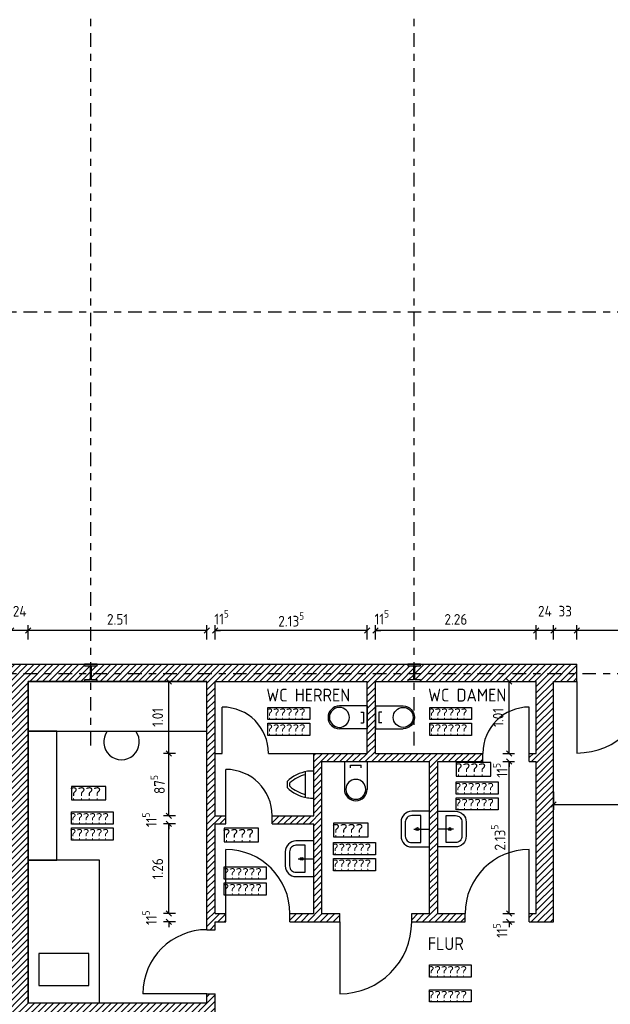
# Model space of a CAD drawing. Header units: metres. Extents: x 0 to 65.5, y 0 to 40.4.
# Tile 9 of 13: x 26.5 to 34.8, y 11.9 to 25.7. Entities that reach past the tile are written whole.
import ezdxf

# ---------------------------------------------------------------- set-up
doc = ezdxf.new("R2010")
doc.units = ezdxf.units.M
doc.header["$LTSCALE"] = 0.015
doc.header["$PDMODE"] = 35
doc.linetypes.add('STRICHPUNKT', pattern=[25.4, 12.7, -6.35, 0, -6.35])
for name, color, linetype in [('ACHSEN', 8, 'STRICHPUNKT'), ('BEM', 7, 'Continuous'), ('MOEBEL', 30, 'Continuous'), ('SANITAER', 5, 'Continuous'), ('SCHRAFFUR', 8, 'Continuous'), ('TEXT', 7, 'Continuous'), ('TUEREN', 35, 'Continuous'), ('UNKLAR', 1, 'Continuous'), ('WAND', 62, 'Continuous')]:
    doc.layers.add(name, color=color, linetype=linetype)
doc.styles.add('ISOCP', font='isocp.shx', dxfattribs={"height": 0.15})
doc.dimstyles.new('METER_2S', dxfattribs={"dimtxt": 0.24, "dimasz": 0.12, "dimexe": 0.12, "dimexo": 0.12, "dimgap": 0.08, "dimtad": 1, "dimdec": 0, "dimlfac": 100, "dimzin": 5, "dimdsep": 46, "dimtxsty": 'ISOCP', "dimblk1": 'OBLIQUE', "dimblk2": 'OBLIQUE', "dimsah": 1, "dimcen": 0, "dimclrd": 256, "dimclre": 256, "dimclrt": 256, "dimadec": 0, "dimazin": 0, "dimtfac": 1, "dimtdec": 0, "dimtofl": 0, "dimtmove": 2, "dimatfit": 3, "dimldrblk": 'DOT', "dimfxl": 0, "dimtolj": 1, "dimtzin": 0, "dimlwd": -1, "dimlwe": -1, "dimarcsym": 0})

# ---------------------------------------------------------------- blocks, each defined once
blk = doc.blocks.new('_OBLIQUE')
at = {"color": 0, "linetype": 'ByBlock'}
blk.add_line((-0.5, -0.5), (0.5, 0.5), dxfattribs=at)
blk = doc.blocks.new('*D78')
at = {"layer": 'BEM'}
for p, q in [((28.648, 13.148), (28.476, 13.148)), ((28.551, 13.148), (28.551, 13.223)), ((28.648, 13.033), (28.476, 13.033)), ((28.551, 13.033), (28.551, 12.958))]:
    blk.add_line(p, q, dxfattribs=at)
at = {"layer": 'DEFPOINTS', "color": 0}
for p in [(28.551, 13.148), (28.723, 13.148), (28.723, 13.033)]:
    blk.add_point(p, dxfattribs=at)
at = {"layer": 'BEM', "xscale": 0.075, "yscale": 0.075, "zscale": 0.075}
for p, rotation in [((28.551, 13.148), 270), ((28.551, 13.033), 90)]:
    blk.add_blockref('_OBLIQUE', p, dxfattribs=dict(at, rotation=rotation))
at = {"layer": 'BEM', "insert": (28.281, 13.09), "char_height": 0.15, "attachment_point": 5, "rotation": 90, "style": 'ISOCP'}
blk.add_mtext('\\A1;11\\H0.7X;\\S5^ ;', dxfattribs=at)
blk = doc.blocks.new('_Dot')
at = {"color": 0, "linetype": 'ByBlock', "lineweight": -2}
blk.add_line((-0.5, 0), (-1, 0), dxfattribs=at)
at = {"color": 0, "linetype": 'ByBlock', "const_width": 0.5}
blk.add_lwpolyline([(-0.25, 0, 1), (0.25, 0, 1)], format="xyb", close=True, dxfattribs=at)
blk = doc.blocks.new('*D79')
at = {"layer": 'BEM'}
for p, q in [((28.648, 14.408), (28.476, 14.408)), ((28.551, 13.148), (28.551, 14.408)), ((28.648, 13.148), (28.476, 13.148))]:
    blk.add_line(p, q, dxfattribs=at)
at = {"layer": 'DEFPOINTS', "color": 0}
for p in [(28.551, 14.408), (28.723, 14.408), (28.723, 13.148)]:
    blk.add_point(p, dxfattribs=at)
at = {"layer": 'BEM', "xscale": 0.075, "yscale": 0.075, "zscale": 0.075}
for p, rotation in [((28.551, 14.408), 90), ((28.551, 13.148), 270)]:
    blk.add_blockref('_OBLIQUE', p, dxfattribs=dict(at, rotation=rotation))
at = {"layer": 'BEM', "insert": (28.396, 13.778), "char_height": 0.15, "attachment_point": 5, "rotation": 90, "style": 'ISOCP'}
blk.add_mtext('\\A1;1.26', dxfattribs=at)
blk = doc.blocks.new('*D80')
at = {"layer": 'BEM'}
for p, q in [((28.648, 14.523), (28.476, 14.523)), ((28.551, 14.523), (28.551, 14.598)), ((28.648, 14.408), (28.476, 14.408)), ((28.551, 14.408), (28.551, 14.333))]:
    blk.add_line(p, q, dxfattribs=at)
at = {"layer": 'DEFPOINTS', "color": 0}
for p in [(28.551, 14.523), (28.723, 14.523), (28.723, 14.408)]:
    blk.add_point(p, dxfattribs=at)
at = {"layer": 'BEM', "xscale": 0.075, "yscale": 0.075, "zscale": 0.075}
for p, rotation in [((28.551, 14.523), 270), ((28.551, 14.408), 90)]:
    blk.add_blockref('_OBLIQUE', p, dxfattribs=dict(at, rotation=rotation))
at = {"layer": 'BEM', "insert": (28.281, 14.465), "char_height": 0.15, "attachment_point": 5, "rotation": 90, "style": 'ISOCP'}
blk.add_mtext('\\A1;11\\H0.7X;\\S5^ ;', dxfattribs=at)
blk = doc.blocks.new('*D81')
at = {"layer": 'BEM'}
for p, q in [((28.648, 15.398), (28.476, 15.398)), ((28.551, 14.523), (28.551, 15.398)), ((28.648, 14.523), (28.476, 14.523))]:
    blk.add_line(p, q, dxfattribs=at)
at = {"layer": 'DEFPOINTS', "color": 0}
for p in [(28.551, 15.398), (28.723, 15.398), (28.723, 14.523)]:
    blk.add_point(p, dxfattribs=at)
at = {"layer": 'BEM', "xscale": 0.075, "yscale": 0.075, "zscale": 0.075}
for p, rotation in [((28.551, 15.398), 90), ((28.551, 14.523), 270)]:
    blk.add_blockref('_OBLIQUE', p, dxfattribs=dict(at, rotation=rotation))
at = {"layer": 'BEM', "insert": (28.396, 14.96), "char_height": 0.15, "attachment_point": 5, "rotation": 90, "style": 'ISOCP'}
blk.add_mtext('\\A1;87\\H0.7X;\\S5^ ;', dxfattribs=at)
blk = doc.blocks.new('*D82')
at = {"layer": 'BEM'}
for p, q in [((28.648, 16.408), (28.476, 16.408)), ((28.551, 15.398), (28.551, 16.408)), ((28.648, 15.398), (28.476, 15.398))]:
    blk.add_line(p, q, dxfattribs=at)
at = {"layer": 'DEFPOINTS', "color": 0}
for p in [(28.551, 16.408), (28.723, 16.408), (28.723, 15.398)]:
    blk.add_point(p, dxfattribs=at)
at = {"layer": 'BEM', "xscale": 0.075, "yscale": 0.075, "zscale": 0.075}
for p, rotation in [((28.551, 16.408), 90), ((28.551, 15.398), 270)]:
    blk.add_blockref('_OBLIQUE', p, dxfattribs=dict(at, rotation=rotation))
at = {"layer": 'BEM', "insert": (28.396, 15.903), "char_height": 0.15, "attachment_point": 5, "rotation": 90, "style": 'ISOCP'}
blk.add_mtext('\\A1;1.01', dxfattribs=at)
blk = doc.blocks.new('*D83')
at = {"layer": 'BEM'}
for p, q in [((33.245, 15.283), (33.407, 15.283)), ((33.332, 13.148), (33.332, 15.283)), ((33.245, 13.148), (33.407, 13.148))]:
    blk.add_line(p, q, dxfattribs=at)
at = {"layer": 'DEFPOINTS', "color": 0}
for p in [(33.17, 15.283), (33.332, 15.283), (33.17, 13.148)]:
    blk.add_point(p, dxfattribs=at)
at = {"layer": 'BEM', "xscale": 0.075, "yscale": 0.075, "zscale": 0.075}
for p, rotation in [((33.332, 15.283), 90), ((33.332, 13.148), 270)]:
    blk.add_blockref('_OBLIQUE', p, dxfattribs=dict(at, rotation=rotation))
at = {"layer": 'BEM', "insert": (33.177, 14.215), "char_height": 0.15, "attachment_point": 5, "rotation": 90, "style": 'ISOCP'}
blk.add_mtext('\\A1;2.13\\H0.7X;\\S5^ ;', dxfattribs=at)
blk = doc.blocks.new('*D84')
at = {"layer": 'BEM'}
for p, q in [((33.245, 15.398), (33.407, 15.398)), ((33.332, 15.398), (33.332, 15.473)), ((33.245, 15.283), (33.407, 15.283)), ((33.332, 15.283), (33.332, 15.208))]:
    blk.add_line(p, q, dxfattribs=at)
at = {"layer": 'DEFPOINTS', "color": 0}
for p in [(33.17, 15.398), (33.332, 15.398), (33.17, 15.283)]:
    blk.add_point(p, dxfattribs=at)
at = {"layer": 'BEM', "xscale": 0.075, "yscale": 0.075, "zscale": 0.075}
for p, rotation in [((33.332, 15.398), 270), ((33.332, 15.283), 90)]:
    blk.add_blockref('_OBLIQUE', p, dxfattribs=dict(at, rotation=rotation))
at = {"layer": 'BEM', "insert": (33.206, 15.16), "char_height": 0.15, "attachment_point": 5, "rotation": 90, "style": 'ISOCP'}
blk.add_mtext('\\A1;11\\H0.7X;\\S5^ ;', dxfattribs=at)
blk = doc.blocks.new('*D85')
at = {"layer": 'BEM'}
for p, q in [((33.245, 16.408), (33.407, 16.408)), ((33.332, 15.398), (33.332, 16.408)), ((33.245, 15.398), (33.407, 15.398))]:
    blk.add_line(p, q, dxfattribs=at)
at = {"layer": 'DEFPOINTS', "color": 0}
for p in [(33.17, 16.408), (33.332, 16.408), (33.17, 15.398)]:
    blk.add_point(p, dxfattribs=at)
at = {"layer": 'BEM', "xscale": 0.075, "yscale": 0.075, "zscale": 0.075}
for p, rotation in [((33.332, 16.408), 90), ((33.332, 15.398), 270)]:
    blk.add_blockref('_OBLIQUE', p, dxfattribs=dict(at, rotation=rotation))
at = {"layer": 'BEM', "insert": (33.177, 15.903), "char_height": 0.15, "attachment_point": 5, "rotation": 90, "style": 'ISOCP'}
blk.add_mtext('\\A1;1.01', dxfattribs=at)
blk = doc.blocks.new('*D86')
at = {"layer": 'BEM'}
for p, q in [((33.245, 13.148), (33.407, 13.148)), ((33.332, 13.148), (33.332, 13.223)), ((33.245, 13.033), (33.407, 13.033)), ((33.332, 13.033), (33.332, 12.958))]:
    blk.add_line(p, q, dxfattribs=at)
at = {"layer": 'DEFPOINTS', "color": 0}
for p in [(33.17, 13.148), (33.332, 13.148), (33.17, 13.033)]:
    blk.add_point(p, dxfattribs=at)
at = {"layer": 'BEM', "xscale": 0.075, "yscale": 0.075, "zscale": 0.075}
for p, rotation in [((33.332, 13.148), 270), ((33.332, 13.033), 90)]:
    blk.add_blockref('_OBLIQUE', p, dxfattribs=dict(at, rotation=rotation))
at = {"layer": 'BEM', "insert": (33.206, 12.91), "char_height": 0.15, "attachment_point": 5, "rotation": 90, "style": 'ISOCP'}
blk.add_mtext('\\A1;11\\H0.7X;\\S5^ ;', dxfattribs=at)
blk = doc.blocks.new('*D88')
at = {"layer": 'BEM'}
for p, q in [((34.283, 16.998), (34.283, 17.199)), ((36.293, 16.998), (36.293, 17.199)), ((36.293, 17.124), (34.283, 17.124))]:
    blk.add_line(p, q, dxfattribs=at)
at = {"layer": 'DEFPOINTS', "color": 0}
for p in [(34.283, 17.124), (34.283, 16.923), (36.293, 16.923)]:
    blk.add_point(p, dxfattribs=at)
at = {"layer": 'BEM', "xscale": 0.075, "yscale": 0.075, "zscale": 0.075, "rotation": 180}
blk.add_blockref('_OBLIQUE', (34.283, 17.124), dxfattribs=at)
at = {"layer": 'BEM', "xscale": 0.075, "yscale": 0.075, "zscale": 0.075}
blk.add_blockref('_OBLIQUE', (36.293, 17.124), dxfattribs=at)
at = {"layer": 'BEM', "insert": (35.288, 17.279), "char_height": 0.15, "attachment_point": 5, "style": 'ISOCP'}
blk.add_mtext('\\A1;2.01', dxfattribs=at)
blk = doc.blocks.new('*D89')
at = {"layer": 'BEM'}
for p, q in [((33.953, 16.998), (33.953, 17.199)), ((34.283, 16.998), (34.283, 17.199)), ((34.283, 17.124), (33.953, 17.124))]:
    blk.add_line(p, q, dxfattribs=at)
at = {"layer": 'DEFPOINTS', "color": 0}
for p in [(33.953, 17.124), (33.953, 16.923), (34.283, 16.923)]:
    blk.add_point(p, dxfattribs=at)
at = {"layer": 'BEM', "xscale": 0.075, "yscale": 0.075, "zscale": 0.075, "rotation": 180}
blk.add_blockref('_OBLIQUE', (33.953, 17.124), dxfattribs=at)
at = {"layer": 'BEM', "xscale": 0.075, "yscale": 0.075, "zscale": 0.075}
blk.add_blockref('_OBLIQUE', (34.283, 17.124), dxfattribs=at)
at = {"layer": 'BEM', "insert": (34.118, 17.394), "char_height": 0.15, "attachment_point": 5, "style": 'ISOCP'}
blk.add_mtext('\\A1;33', dxfattribs=at)
blk = doc.blocks.new('*D90')
at = {"layer": 'BEM'}
for p, q in [((33.713, 16.998), (33.713, 17.199)), ((33.953, 16.998), (33.953, 17.199)), ((33.953, 17.124), (33.713, 17.124))]:
    blk.add_line(p, q, dxfattribs=at)
at = {"layer": 'DEFPOINTS', "color": 0}
for p in [(33.713, 17.124), (33.713, 16.923), (33.953, 16.923)]:
    blk.add_point(p, dxfattribs=at)
at = {"layer": 'BEM', "xscale": 0.075, "yscale": 0.075, "zscale": 0.075, "rotation": 180}
blk.add_blockref('_OBLIQUE', (33.713, 17.124), dxfattribs=at)
at = {"layer": 'BEM', "xscale": 0.075, "yscale": 0.075, "zscale": 0.075}
blk.add_blockref('_OBLIQUE', (33.953, 17.124), dxfattribs=at)
at = {"layer": 'BEM', "insert": (33.833, 17.394), "char_height": 0.15, "attachment_point": 5, "style": 'ISOCP'}
blk.add_mtext('\\A1;24', dxfattribs=at)
blk = doc.blocks.new('*D91')
at = {"layer": 'BEM'}
for p, q in [((31.453, 16.998), (31.453, 17.199)), ((33.713, 16.998), (33.713, 17.199)), ((33.713, 17.124), (31.453, 17.124))]:
    blk.add_line(p, q, dxfattribs=at)
at = {"layer": 'DEFPOINTS', "color": 0}
for p in [(31.453, 17.124), (31.453, 16.923), (33.713, 16.923)]:
    blk.add_point(p, dxfattribs=at)
at = {"layer": 'BEM', "xscale": 0.075, "yscale": 0.075, "zscale": 0.075, "rotation": 180}
blk.add_blockref('_OBLIQUE', (31.453, 17.124), dxfattribs=at)
at = {"layer": 'BEM', "xscale": 0.075, "yscale": 0.075, "zscale": 0.075}
blk.add_blockref('_OBLIQUE', (33.713, 17.124), dxfattribs=at)
at = {"layer": 'BEM', "insert": (32.583, 17.279), "char_height": 0.15, "attachment_point": 5, "style": 'ISOCP'}
blk.add_mtext('\\A1;2.26', dxfattribs=at)
blk = doc.blocks.new('*D92')
at = {"layer": 'BEM'}
for p, q in [((31.338, 16.998), (31.338, 17.199)), ((31.453, 16.998), (31.453, 17.199)), ((31.338, 17.124), (31.263, 17.124)), ((31.453, 17.124), (31.528, 17.124))]:
    blk.add_line(p, q, dxfattribs=at)
at = {"layer": 'DEFPOINTS', "color": 0}
for p in [(31.338, 17.124), (31.338, 16.923), (31.453, 16.923)]:
    blk.add_point(p, dxfattribs=at)
at = {"layer": 'BEM', "xscale": 0.075, "yscale": 0.075, "zscale": 0.075}
blk.add_blockref('_OBLIQUE', (31.338, 17.124), dxfattribs=at)
at = {"layer": 'BEM', "xscale": 0.075, "yscale": 0.075, "zscale": 0.075, "rotation": 180}
blk.add_blockref('_OBLIQUE', (31.453, 17.124), dxfattribs=at)
at = {"layer": 'BEM', "insert": (31.543, 17.309), "char_height": 0.15, "attachment_point": 5, "style": 'ISOCP'}
blk.add_mtext('\\A1;11\\H0.7X;\\S5^ ;', dxfattribs=at)
blk = doc.blocks.new('*D93')
at = {"layer": 'BEM'}
for p, q in [((29.203, 16.998), (29.203, 17.199)), ((31.338, 16.998), (31.338, 17.199)), ((31.338, 17.124), (29.203, 17.124))]:
    blk.add_line(p, q, dxfattribs=at)
at = {"layer": 'DEFPOINTS', "color": 0}
for p in [(29.203, 17.124), (29.203, 16.923), (31.338, 16.923)]:
    blk.add_point(p, dxfattribs=at)
at = {"layer": 'BEM', "xscale": 0.075, "yscale": 0.075, "zscale": 0.075, "rotation": 180}
blk.add_blockref('_OBLIQUE', (29.203, 17.124), dxfattribs=at)
at = {"layer": 'BEM', "xscale": 0.075, "yscale": 0.075, "zscale": 0.075}
blk.add_blockref('_OBLIQUE', (31.338, 17.124), dxfattribs=at)
at = {"layer": 'BEM', "insert": (30.271, 17.279), "char_height": 0.15, "attachment_point": 5, "style": 'ISOCP'}
blk.add_mtext('\\A1;2.13\\H0.7X;\\S5^ ;', dxfattribs=at)
blk = doc.blocks.new('*D94')
at = {"layer": 'BEM'}
for p, q in [((26.578, 16.997), (26.578, 17.199)), ((29.088, 16.998), (29.088, 17.199)), ((29.088, 17.124), (26.578, 17.124))]:
    blk.add_line(p, q, dxfattribs=at)
at = {"layer": 'DEFPOINTS', "color": 0}
for p in [(26.578, 17.124), (26.578, 16.922), (29.088, 16.923)]:
    blk.add_point(p, dxfattribs=at)
at = {"layer": 'BEM', "xscale": 0.075, "yscale": 0.075, "zscale": 0.075, "rotation": 180}
blk.add_blockref('_OBLIQUE', (26.578, 17.124), dxfattribs=at)
at = {"layer": 'BEM', "xscale": 0.075, "yscale": 0.075, "zscale": 0.075}
blk.add_blockref('_OBLIQUE', (29.088, 17.124), dxfattribs=at)
at = {"layer": 'BEM', "insert": (27.833, 17.279), "char_height": 0.15, "attachment_point": 5, "style": 'ISOCP'}
blk.add_mtext('\\A1;2.51', dxfattribs=at)
blk = doc.blocks.new('*D95')
at = {"layer": 'BEM'}
for p, q in [((26.338, 16.995), (26.338, 17.199)), ((26.578, 16.997), (26.578, 17.199)), ((26.578, 17.124), (26.338, 17.124))]:
    blk.add_line(p, q, dxfattribs=at)
at = {"layer": 'DEFPOINTS', "color": 0}
for p in [(26.338, 17.124), (26.338, 16.92), (26.578, 16.922)]:
    blk.add_point(p, dxfattribs=at)
at = {"layer": 'BEM', "xscale": 0.075, "yscale": 0.075, "zscale": 0.075, "rotation": 180}
blk.add_blockref('_OBLIQUE', (26.338, 17.124), dxfattribs=at)
at = {"layer": 'BEM', "xscale": 0.075, "yscale": 0.075, "zscale": 0.075}
blk.add_blockref('_OBLIQUE', (26.578, 17.124), dxfattribs=at)
at = {"layer": 'BEM', "insert": (26.458, 17.394), "char_height": 0.15, "attachment_point": 5, "style": 'ISOCP'}
blk.add_mtext('\\A1;24', dxfattribs=at)
blk = doc.blocks.new('*D101')
at = {"layer": 'BEM'}
for p, q in [((29.088, 16.998), (29.088, 17.199)), ((29.203, 16.998), (29.203, 17.199)), ((29.088, 17.124), (29.013, 17.124)), ((29.203, 17.124), (29.278, 17.124))]:
    blk.add_line(p, q, dxfattribs=at)
at = {"layer": 'DEFPOINTS', "color": 0}
for p in [(29.088, 17.124), (29.088, 16.923), (29.203, 16.923)]:
    blk.add_point(p, dxfattribs=at)
at = {"layer": 'BEM', "xscale": 0.075, "yscale": 0.075, "zscale": 0.075}
blk.add_blockref('_OBLIQUE', (29.088, 17.124), dxfattribs=at)
at = {"layer": 'BEM', "xscale": 0.075, "yscale": 0.075, "zscale": 0.075, "rotation": 180}
blk.add_blockref('_OBLIQUE', (29.203, 17.124), dxfattribs=at)
at = {"layer": 'BEM', "insert": (29.293, 17.309), "char_height": 0.15, "attachment_point": 5, "style": 'ISOCP'}
blk.add_mtext('\\A1;11\\H0.7X;\\S5^ ;', dxfattribs=at)
blk = doc.blocks.new('ZU')
blk.add_lwpolyline([(0, 0.09), (-0.02, 0.09), (-0.02, 0.01), (-0.22, 0.01), (-0.22, 0.09), (-0.24, 0.09), (-0.24, -0.09), (-0.22, -0.09), (-0.22, -0.01), (-0.02, -0.01), (-0.02, -0.09), (0, -0.09)], close=True)
blk = doc.blocks.new('*D189')
at = {"layer": 'BEM'}
for p, q in [((33.953, 14.857), (33.953, 14.605)), ((38.807, 14.857), (38.807, 14.605)), ((33.953, 14.68), (38.807, 14.68))]:
    blk.add_line(p, q, dxfattribs=at)
at = {"layer": 'DEFPOINTS', "color": 0}
for p in [(33.953, 14.932), (38.807, 14.932), (38.807, 14.68)]:
    blk.add_point(p, dxfattribs=at)
at = {"layer": 'BEM', "xscale": 0.075, "yscale": 0.075, "zscale": 0.075, "rotation": 180}
blk.add_blockref('_OBLIQUE', (33.953, 14.68), dxfattribs=at)
at = {"layer": 'BEM', "xscale": 0.075, "yscale": 0.075, "zscale": 0.075}
blk.add_blockref('_OBLIQUE', (38.807, 14.68), dxfattribs=at)
at = {"layer": 'BEM', "insert": (36.38, 14.835), "char_height": 0.15, "attachment_point": 5, "style": 'ISOCP'}
blk.add_mtext('\\A1;4.85\\H0.7X;\\S4^ ;', dxfattribs=at)

msp = doc.modelspace()

# ---------------------------------------------------------------- hatches: boundary and pattern name
at = {"layer": 'SCHRAFFUR'}
h = msp.add_hatch(dxfattribs=at)
h.set_pattern_fill('ANSI31', color=256, scale=0.02, style=0)
h.set_pattern_definition([(45, (-966.651474, 144.88069), (-0.0449012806, 0.0449012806), [])])
h.paths.add_polyline_path([(26.338, 16.408), (26.338, 11.898), (22.908, 11.898), (22.908, 11.648), (28.719, 11.648), (28.719, 10.953), (28.959, 10.953), (28.959, 11.408), (29.353, 11.408), (29.353, 11.648), (29.203, 11.648), (29.203, 12.023), (29.088, 12.023), (29.088, 11.898), (26.578, 11.898), (26.578, 16.408), (27.368, 16.408), (27.368, 16.428), (27.448, 16.428), (27.448, 16.628), (27.368, 16.628), (27.368, 16.648), (23.008, 16.648), (23.008, 16.628), (22.928, 16.628), (22.928, 16.428), (23.008, 16.428), (23.008, 16.408)])
h.paths.add_polyline_path([(29.088, 16.408), (29.088, 12.923), (29.203, 12.923), (29.203, 13.033), (29.353, 13.033), (29.353, 13.148), (29.203, 13.148), (29.203, 14.408), (29.353, 14.408), (29.353, 14.523), (29.203, 14.523), (29.203, 16.408), (31.338, 16.408), (31.338, 15.398), (30.588, 15.398), (30.588, 14.523), (30.003, 14.523), (30.003, 14.408), (30.588, 14.408), (30.588, 13.148), (30.253, 13.148), (30.253, 13.033), (30.953, 13.033), (30.953, 13.148), (30.703, 13.148), (30.703, 15.283), (32.213, 15.283), (32.213, 13.148), (31.963, 13.148), (31.963, 13.033), (32.713, 13.033), (32.713, 13.148), (32.328, 13.148), (32.328, 15.283), (32.963, 15.283), (32.963, 15.398), (31.453, 15.398), (31.453, 16.408), (31.908, 16.408), (31.908, 16.428), (31.988, 16.428), (31.988, 16.628), (31.908, 16.628), (31.908, 16.648), (27.548, 16.648), (27.548, 16.628), (27.468, 16.628), (27.468, 16.428), (27.548, 16.428), (27.548, 16.408)])
h.paths.add_polyline_path([(32.088, 16.648), (32.088, 16.628), (32.008, 16.628), (32.008, 16.428), (32.088, 16.428), (32.088, 16.408), (33.713, 16.408), (33.713, 15.398), (33.613, 15.398), (33.613, 15.283), (33.713, 15.283), (33.713, 13.148), (33.613, 13.148), (33.613, 13.033), (33.953, 13.033), (33.953, 16.408), (34.283, 16.408), (34.283, 16.648)])

# ---------------------------------------------------------------- linework, layer by layer
at = {"layer": 'ACHSEN'}
for p, q in [((27.458, 15.508), (27.458, 37.986)), ((31.998, 15.508), (31.998, 37.986)), ((41.908, 21.594), (4.343, 21.594)), ((41.908, 16.513), (4.343, 16.513))]:
    msp.add_line(p, q, dxfattribs=at)
at = {"layer": 'MOEBEL'}
for points in [[(26.578, 15.708), (29.088, 15.708), (29.088, 16.408), (26.578, 16.408)], [(26.978, 15.708), (26.578, 15.708), (26.578, 13.898), (26.978, 13.898)], [(27.578, 13.898), (26.578, 13.898), (26.578, 11.898), (27.578, 11.898)], [(27.428, 12.588), (26.728, 12.588), (26.728, 12.138), (27.428, 12.138)]]:
    msp.add_lwpolyline(points, close=True, dxfattribs=at)
msp.add_arc((27.888, 15.558), 0.25, 143.1301, 36.8699, dxfattribs=at)
at = {"layer": 'SANITAER'}
for p, q in [((31.338, 16.063), (30.948, 16.063)), ((31.338, 16.063), (31.338, 15.743)), ((31.453, 16.063), (31.843, 16.063)), ((31.453, 16.063), (31.453, 15.743)), ((31.248, 15.978), (31.288, 15.978)), ((31.288, 15.978), (31.288, 15.828)), ((31.503, 15.978), (31.503, 15.828)), ((31.543, 15.978), (31.503, 15.978)), ((31.248, 15.828), (31.288, 15.828)), ((31.543, 15.828), (31.503, 15.828)), ((31.338, 15.743), (30.948, 15.743)), ((31.453, 15.743), (31.843, 15.743)), ((31.018, 15.283), (31.018, 14.893)), ((31.018, 15.283), (31.338, 15.283)), ((31.103, 15.233), (31.253, 15.233)), ((31.103, 15.193), (31.103, 15.233)), ((31.253, 15.193), (31.253, 15.233)), ((31.338, 15.283), (31.338, 14.893)), ((30.468, 15.14), (30.468, 14.781)), ((30.254, 14.936), (30.254, 14.984)), ((31.993, 14.335), (32.213, 14.335)), ((32.548, 14.335), (32.328, 14.335)), ((30.368, 13.918), (30.588, 13.918))]:
    msp.add_line(p, q, dxfattribs=at)
for points in [[(30.948, 16.063, 1), (30.948, 15.743)], [(31.843, 16.063, -1), (31.843, 15.743)], [(31.018, 14.893, 1), (31.338, 14.893)]]:
    msp.add_lwpolyline(points, format="xyb", dxfattribs=at)
for points in [[(30.948, 16.043, 1), (30.948, 15.763, 1)], [(31.843, 16.043, -1), (31.843, 15.763, -1)], [(30.498, 15.146, 0.156815), (30.214, 15.002), (30.214, 14.919, 0.156815), (30.498, 14.775, 0.021755), (30.543, 14.77), (30.588, 14.77), (30.588, 15.15), (30.536, 15.15, 0.018491)], [(31.038, 14.893, 1), (31.318, 14.893, 1)], [(32.213, 14.585), (31.963, 14.585, 0.414214), (31.813, 14.435), (31.813, 14.235, 0.414214), (31.963, 14.085), (32.213, 14.085)], [(32.093, 14.525), (31.963, 14.525, 0.414214), (31.873, 14.435), (31.873, 14.235, 0.414214), (31.963, 14.145), (32.093, 14.145)], [(32.328, 14.585), (32.578, 14.585, -0.414214), (32.728, 14.435), (32.728, 14.235, -0.414214), (32.578, 14.085), (32.328, 14.085)], [(32.448, 14.525), (32.578, 14.525, -0.414214), (32.668, 14.435), (32.668, 14.235, -0.414214), (32.578, 14.145), (32.448, 14.145)], [(30.588, 14.168), (30.338, 14.168, 0.414214), (30.188, 14.018), (30.188, 13.818, 0.414214), (30.338, 13.668), (30.588, 13.668)], [(30.468, 14.108), (30.338, 14.108, 0.414214), (30.248, 14.018), (30.248, 13.818, 0.414214), (30.338, 13.728), (30.468, 13.728)]]:
    msp.add_lwpolyline(points, format="xyb", close=True, dxfattribs=at)
for centre in [(32.043, 14.335), (32.498, 14.335), (30.418, 13.918)]:
    msp.add_circle(centre, 0.02, dxfattribs=at)
for centre, start, end in [((30.579, 14.631), 103.3753, 132.6599), ((30.579, 15.29), 227.3401, 256.6247)]:
    msp.add_arc(centre, 0.481, start, end, dxfattribs=at)
at = {"layer": 'TUEREN'}
for p, q in [((34.283, 16.408), (34.283, 15.403)), ((29.303, 15.398), (29.303, 16.048)), ((33.613, 15.398), (33.613, 16.048)), ((29.353, 14.523), (29.353, 15.173)), ((29.353, 13.148), (29.353, 14.048)), ((33.613, 13.148), (33.613, 14.048)), ((30.953, 13.033), (30.953, 12.023)), ((29.088, 12.023), (28.188, 12.023))]:
    msp.add_line(p, q, dxfattribs=at)
for centre, radius, start, end in [((34.283, 16.408), 1.005, 270, 0), ((29.303, 15.398), 0.65, 0, 90), ((33.613, 15.398), 0.65, 90, 180), ((29.353, 14.523), 0.65, 0, 90), ((29.353, 13.148), 0.9, 360, 90), ((33.613, 13.148), 0.9, 90, 180), ((30.953, 13.033), 1.01, 270, 0), ((29.088, 12.023), 0.9, 90, 180)]:
    msp.add_arc(centre, radius, start, end, dxfattribs=at)
at = {"layer": 'UNKLAR'}
for points in [[(29.945, 16.044), (30.533, 16.044), (30.533, 15.872), (29.945, 15.872)], [(32.216, 16.044), (32.805, 16.044), (32.805, 15.872), (32.216, 15.872)], [(29.945, 15.821), (30.533, 15.821), (30.533, 15.649), (29.945, 15.649)], [(32.216, 15.821), (32.805, 15.821), (32.805, 15.649), (32.216, 15.649)], [(32.589, 15.08), (33.074, 15.08), (33.074, 15.268), (32.589, 15.268)], [(27.184, 14.744), (27.668, 14.744), (27.668, 14.932), (27.184, 14.932)], [(32.589, 14.998), (33.178, 14.998), (33.178, 14.826), (32.589, 14.826)], [(32.589, 14.775), (33.178, 14.775), (33.178, 14.603), (32.589, 14.603)], [(27.184, 14.576), (27.772, 14.576), (27.772, 14.404), (27.184, 14.404)], [(30.866, 14.228), (31.35, 14.228), (31.35, 14.416), (30.866, 14.416)], [(27.184, 14.353), (27.772, 14.353), (27.772, 14.181), (27.184, 14.181)], [(29.33, 14.158), (29.814, 14.158), (29.814, 14.346), (29.33, 14.346)], [(30.866, 14.146), (31.454, 14.146), (31.454, 13.974), (30.866, 13.974)], [(30.866, 13.923), (31.454, 13.923), (31.454, 13.751), (30.866, 13.751)], [(29.33, 13.803), (29.918, 13.803), (29.918, 13.631), (29.33, 13.631)], [(29.33, 13.58), (29.918, 13.58), (29.918, 13.408), (29.33, 13.408)], [(32.211, 12.427), (32.8, 12.427), (32.8, 12.255), (32.211, 12.255)], [(32.211, 12.079), (32.8, 12.079), (32.8, 11.908), (32.211, 11.908)]]:
    msp.add_lwpolyline(points, close=True, dxfattribs=at)
at = {"layer": 'WAND'}
for p, q in [((22.653, 16.648), (34.283, 16.648)), ((34.283, 16.408), (34.283, 16.648)), ((26.578, 11.898), (26.578, 16.408)), ((26.578, 16.408), (29.088, 16.408)), ((29.088, 12.923), (29.088, 16.408)), ((29.203, 14.523), (29.203, 16.408)), ((29.203, 16.408), (31.338, 16.408)), ((31.338, 15.398), (31.338, 16.408)), ((31.453, 15.398), (31.453, 16.408)), ((31.453, 16.408), (33.713, 16.408)), ((33.713, 15.398), (33.713, 16.408)), ((33.953, 13.033), (33.953, 16.408)), ((33.953, 16.408), (34.283, 16.408)), ((29.203, 15.398), (29.303, 15.398)), ((29.953, 15.398), (30.588, 15.398)), ((30.588, 14.523), (30.588, 15.398)), ((30.588, 15.398), (31.338, 15.398)), ((31.453, 15.398), (32.963, 15.398)), ((32.963, 15.283), (32.963, 15.398)), ((33.613, 15.283), (33.613, 15.398)), ((33.613, 15.398), (33.713, 15.398)), ((30.703, 13.148), (30.703, 15.283)), ((30.703, 15.283), (32.213, 15.283)), ((32.213, 13.148), (32.213, 15.283)), ((32.328, 13.148), (32.328, 15.283)), ((32.328, 15.283), (32.963, 15.283)), ((33.613, 15.283), (33.713, 15.283)), ((33.713, 13.148), (33.713, 15.283)), ((29.203, 14.523), (29.353, 14.523)), ((29.353, 14.408), (29.353, 14.523)), ((30.003, 14.408), (30.003, 14.523)), ((30.003, 14.523), (30.588, 14.523)), ((29.203, 14.408), (29.353, 14.408)), ((29.203, 13.148), (29.203, 14.408)), ((30.003, 14.408), (30.588, 14.408)), ((30.588, 13.148), (30.588, 14.408)), ((29.203, 13.148), (29.353, 13.148)), ((29.353, 13.033), (29.353, 13.148)), ((30.253, 13.033), (30.253, 13.148)), ((30.253, 13.148), (30.588, 13.148)), ((30.703, 13.148), (30.953, 13.148)), ((30.953, 13.033), (30.953, 13.148)), ((31.963, 13.033), (31.963, 13.148)), ((31.963, 13.148), (32.213, 13.148)), ((32.328, 13.148), (32.713, 13.148)), ((32.713, 13.033), (32.713, 13.148)), ((33.613, 13.033), (33.613, 13.148)), ((33.613, 13.148), (33.713, 13.148)), ((29.203, 13.033), (29.353, 13.033)), ((29.203, 12.923), (29.203, 13.033)), ((30.253, 13.033), (30.953, 13.033)), ((31.963, 13.033), (32.713, 13.033)), ((33.613, 13.033), (33.953, 13.033)), ((29.088, 12.923), (29.203, 12.923)), ((26.578, 11.898), (29.088, 11.898)), ((29.088, 11.898), (29.088, 12.023)), ((29.088, 12.023), (29.203, 12.023)), ((29.203, 11.648), (29.203, 12.023))]:
    msp.add_line(p, q, dxfattribs=at)

# ---------------------------------------------------------------- block references
at = {"layer": 'WAND', "rotation": 270}
for p in [(27.458, 16.408), (31.998, 16.408)]:
    msp.add_blockref('ZU', p, dxfattribs=at)

# ---------------------------------------------------------------- texts
at = {"layer": 'TEXT', "style": 'ISOCP'}
for s, height, p in [('WC HERREN', 0.18, (29.922, 16.126)), ('WC DAMEN', 0.18, (32.194, 16.126)), ('??????', 0.15, (29.922, 15.879)), ('??????', 0.15, (32.194, 15.879)), ('??????', 0.15, (29.922, 15.656)), ('??????', 0.15, (32.194, 15.656)), ('????', 0.18, (32.567, 15.08)), ('????', 0.18, (27.161, 14.744)), ('??????', 0.15, (32.567, 14.833)), ('??????', 0.15, (32.567, 14.61)), ('??????', 0.15, (27.161, 14.41)), ('????', 0.18, (30.843, 14.228)), ('??????', 0.15, (27.161, 14.187)), ('????', 0.18, (29.307, 14.158)), ('??????', 0.15, (30.843, 13.981)), ('??????', 0.15, (30.843, 13.758)), ('??????', 0.15, (29.307, 13.638)), ('??????', 0.15, (29.307, 13.415)), ('FLUR', 0.18, (32.189, 12.636)), ('??????', 0.15, (32.189, 12.262)), ('??????', 0.15, (32.189, 11.914))]:
    msp.add_text(s, height=height, dxfattribs=at).set_placement(p)

# ---------------------------------------------------------------- dimensions: what is measured, and where the dimension line sits
at = {"layer": 'BEM'}
for base, p1, p2, picture, middle in [((29.088, 17.124), (29.203, 16.923), (29.088, 16.923), '*D101', (29.293, 17.309)), ((31.338, 17.124), (31.453, 16.923), (31.338, 16.923), '*D92', (31.543, 17.309))]:
    dim = msp.add_linear_dim(base=base, p1=p1, p2=p2, text='11\\H0.7X;\\S5^ ;', dimstyle='METER_2S', override={"dimtxt": 0.15, "dimasz": 0.075, "dimexe": 0.075, "dimexo": 0.075}, dxfattribs=at)
    dim.commit()
    dim.dimension.update_dxf_attribs({"geometry": picture, "text_midpoint": middle, "dimtype": 160})
for base, p1, p2, text, picture, middle in [((29.203, 17.124), (31.338, 16.923), (29.203, 16.923), '2.13\\H0.7X;\\S5^ ;', '*D93', (30.271, 17.279)), ((38.807, 14.68), (33.953, 14.932), (38.807, 14.932), '4.85\\H0.7X;\\S4^ ;', '*D189', (36.38, 14.835))]:
    dim = msp.add_linear_dim(base=base, p1=p1, p2=p2, text=text, dimstyle='METER_2S', override={"dimtxt": 0.15, "dimasz": 0.075, "dimexe": 0.075, "dimexo": 0.075, "dimdec": 2, "dimlfac": 1}, dxfattribs=at)
    dim.commit()
    dim.dimension.update_dxf_attribs({"geometry": picture, "text_midpoint": middle})
for base, p1, p2, override, picture, middle in [((26.338, 17.124), (26.578, 16.922), (26.338, 16.92), {"dimtxt": 0.15, "dimasz": 0.075, "dimexe": 0.075, "dimexo": 0.075}, '*D95', (26.458, 17.394)), ((33.713, 17.124), (33.953, 16.923), (33.713, 16.923), {"dimtxt": 0.15, "dimasz": 0.075, "dimexe": 0.075, "dimexo": 0.075}, '*D90', (33.833, 17.394)), ((33.953, 17.124), (34.283, 16.923), (33.953, 16.923), {"dimtxt": 0.15, "dimasz": 0.075, "dimexe": 0.075, "dimexo": 0.075}, '*D89', (34.118, 17.394)), ((26.578, 17.124), (29.088, 16.923), (26.578, 16.922), {"dimtxt": 0.15, "dimasz": 0.075, "dimexe": 0.075, "dimexo": 0.075, "dimdec": 2, "dimlfac": 1}, '*D94', (27.833, 17.279)), ((31.453, 17.124), (33.713, 16.923), (31.453, 16.923), {"dimtxt": 0.15, "dimasz": 0.075, "dimexe": 0.075, "dimexo": 0.075, "dimdec": 2, "dimlfac": 1}, '*D91', (32.583, 17.279)), ((34.283, 17.124), (36.293, 16.923), (34.283, 16.923), {"dimtxt": 0.15, "dimasz": 0.075, "dimexe": 0.075, "dimexo": 0.075, "dimdec": 2, "dimlfac": 1}, '*D88', (35.288, 17.279))]:
    dim = msp.add_linear_dim(base=base, p1=p1, p2=p2, dimstyle='METER_2S', override=override, dxfattribs=at)
    dim.commit()
    dim.dimension.update_dxf_attribs({"geometry": picture, "text_midpoint": middle})
for base, p1, p2, picture, middle in [((28.551, 16.408), (28.723, 15.398), (28.723, 16.408), '*D82', (28.396, 15.903)), ((33.332, 16.408), (33.17, 15.398), (33.17, 16.408), '*D85', (33.177, 15.903)), ((28.551, 14.408), (28.723, 13.148), (28.723, 14.408), '*D79', (28.396, 13.778))]:
    dim = msp.add_linear_dim(base=base, p1=p1, p2=p2, angle=90, dimstyle='METER_2S', override={"dimtxt": 0.15, "dimasz": 0.075, "dimexe": 0.075, "dimexo": 0.075, "dimdec": 2, "dimlfac": 1}, dxfattribs=at)
    dim.commit()
    dim.dimension.update_dxf_attribs({"geometry": picture, "text_midpoint": middle})
for base, p1, p2, picture, middle in [((33.332, 15.398), (33.17, 15.283), (33.17, 15.398), '*D84', (33.206, 15.16)), ((33.332, 13.148), (33.17, 13.033), (33.17, 13.148), '*D86', (33.206, 12.91))]:
    dim = msp.add_linear_dim(base=base, p1=p1, p2=p2, angle=90, text='11\\H0.7X;\\S5^ ;', dimstyle='METER_2S', override={"dimtxt": 0.15, "dimasz": 0.075, "dimexe": 0.075, "dimexo": 0.075}, dxfattribs=at)
    dim.commit()
    dim.dimension.update_dxf_attribs({"geometry": picture, "text_midpoint": middle, "dimtype": 160})
for base, p1, p2, text, override, picture, middle in [((28.551, 15.398), (28.723, 14.523), (28.723, 15.398), '87\\H0.7X;\\S5^ ;', {"dimtxt": 0.15, "dimasz": 0.075, "dimexe": 0.075, "dimexo": 0.075}, '*D81', (28.396, 14.96)), ((33.332, 15.283), (33.17, 13.148), (33.17, 15.283), '2.13\\H0.7X;\\S5^ ;', {"dimtxt": 0.15, "dimasz": 0.075, "dimexe": 0.075, "dimexo": 0.075, "dimdec": 2, "dimlfac": 1}, '*D83', (33.177, 14.215)), ((28.551, 14.523), (28.723, 14.408), (28.723, 14.523), '11\\H0.7X;\\S5^ ;', {"dimtxt": 0.15, "dimasz": 0.075, "dimexe": 0.075, "dimexo": 0.075}, '*D80', (28.281, 14.465)), ((28.551, 13.148), (28.723, 13.033), (28.723, 13.148), '11\\H0.7X;\\S5^ ;', {"dimtxt": 0.15, "dimasz": 0.075, "dimexe": 0.075, "dimexo": 0.075}, '*D78', (28.281, 13.09))]:
    dim = msp.add_linear_dim(base=base, p1=p1, p2=p2, angle=90, text=text, dimstyle='METER_2S', override=override, dxfattribs=at)
    dim.commit()
    dim.dimension.update_dxf_attribs({"geometry": picture, "text_midpoint": middle})

doc.saveas('drawing.dxf')
